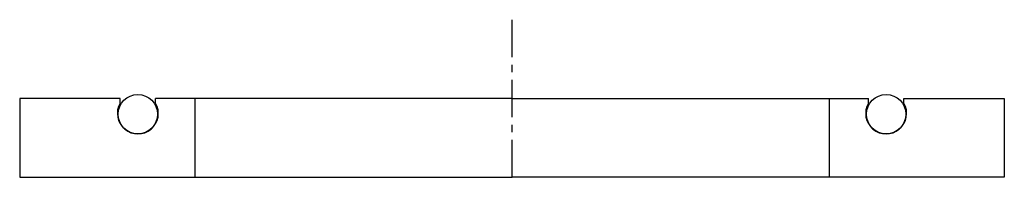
# Model space of a CAD drawing. Header units: millimetres. Extents: x -62 to 62, y 0 to 20.
import ezdxf

# ---------------------------------------------------------------- set-up
doc = ezdxf.new("R2010")
doc.units = ezdxf.units.MM
doc.header["$LTSCALE"] = 0.15
doc.header["$MEASUREMENT"] = 0
doc.linetypes.add('CENTER', pattern=[50.8, 31.75, -6.35, 6.35, -6.35])
doc.layers.get('0').update_dxf_attribs({"linetype": 'CONTINUOUS'})
doc.layers.add('CENTER', color=1, linetype='CENTER')

msp = doc.modelspace()

# ---------------------------------------------------------------- linework, layer by layer
for p, q in [((-49.75, 10), (-62.5, 10)), ((-62.5, 10), (-62.5, 0)), ((0, 10), (-45.25, 10)), ((-40.25, 10), (-40.25, 0)), ((0, 10), (45.25, 10)), ((40.25, 10), (40.25, 0)), ((49.75, 10), (62.5, 10)), ((62.5, 10), (62.5, 0)), ((-49.75, 9.4), (-49.75, 10)), ((-45.25, 9.4), (-45.25, 10)), ((45.25, 9.4), (45.25, 10)), ((49.75, 9.4), (49.75, 10)), ((-62.5, 0), (0, 0)), ((62.5, 0), (0, 0))]:
    msp.add_line(p, q)
for centre in [(-47.5, 8), (47.5, 8)]:
    msp.add_circle(centre, 2.5)
for centre in [(-47.5, 8.1), (47.5, 8.1)]:
    msp.add_arc(centre, 2.6, 149.9267, 30.0733)
at = {"layer": 'CENTER'}
msp.add_line((0, 0), (0, 20), dxfattribs=at)

doc.saveas('drawing.dxf')
